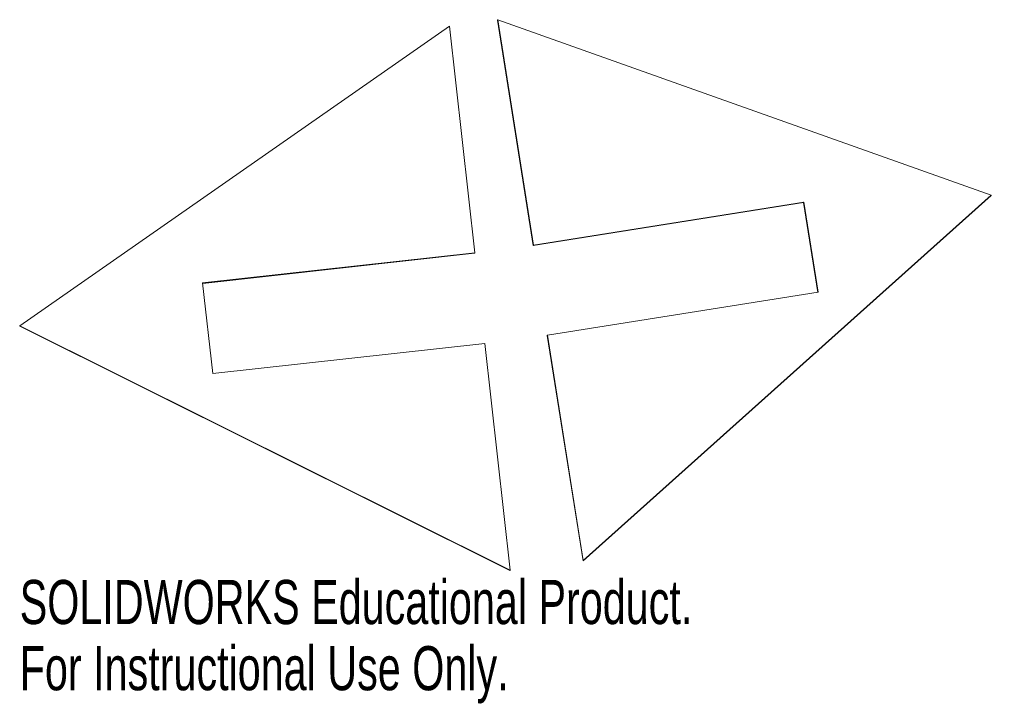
# Model space of a CAD drawing. Header units: millimetres. Extents: x -64 to 44, y -30 to 45.
import ezdxf

# ---------------------------------------------------------------- set-up
doc = ezdxf.new("R2010")
doc.units = ezdxf.units.MM
doc.styles.add('SLDTEXTSTYLE0', font='TXT', dxfattribs={"width": 0.7})

msp = doc.modelspace()

# ---------------------------------------------------------------- linework, layer by layer
at = {"color": 7, "linetype": 'Continuous', "lineweight": 15}
for p, q in [((-11.46, 45.28), (-11.43, 45.32)), ((-11.43, 45.32), (42.65, 26.09)), ((-7.52, 20.63), (-11.43, 45.32)), ((-63.76, 11.78), (-16.69, 44.62)), ((-16.69, 44.62), (-13.93, 19.77)), ((-7.55, 20.59), (-11.46, 45.28)), ((42.62, 26.04), (-2.08, -13.98)), ((42.65, 26.09), (-2.05, -13.93)), ((42.62, 26.04), (42.65, 26.09)), ((22.08, 25.28), (-7.55, 20.59)), ((22.11, 25.32), (-7.52, 20.63)), ((22.08, 25.28), (22.11, 25.32)), ((23.63, 15.44), (22.08, 25.28)), ((23.67, 15.45), (22.11, 25.32)), ((-7.55, 20.59), (-7.52, 20.63)), ((-13.93, 19.77), (-43.75, 16.47)), ((-13.96, 19.72), (-43.74, 16.42)), ((-13.96, 19.72), (-13.93, 19.77)), ((-43.75, 16.47), (-42.65, 6.53)), ((-5.96, 10.76), (23.67, 15.45)), ((-63.79, 11.73), (-63.76, 11.78)), ((-10.1, -15.06), (-63.79, 11.73)), ((-10.07, -15.01), (-63.76, 11.78)), ((-42.65, 6.53), (-12.83, 9.83)), ((-12.83, 9.83), (-10.07, -15.01)), ((-5.99, 10.71), (-5.96, 10.76)), ((-2.08, -13.98), (-5.99, 10.71)), ((-2.05, -13.93), (-5.96, 10.76)), ((-2.08, -13.98), (-2.05, -13.93)), ((-10.1, -15.06), (-10.07, -15.01))]:
    msp.add_line(p, q, dxfattribs=at)

# ---------------------------------------------------------------- texts
at = {"color": 7, "linetype": 'Continuous', "char_height": 4.8336, "attachment_point": 1, "style": 'SLDTEXTSTYLE0'}
for s, insert in [('SOLIDWORKS Educational Product.', (-63.79, -16.08)), ('For Instructional Use Only.', (-63.79, -23.33))]:
    msp.add_mtext(s, dxfattribs=dict(at, insert=insert))

doc.saveas('drawing.dxf')
